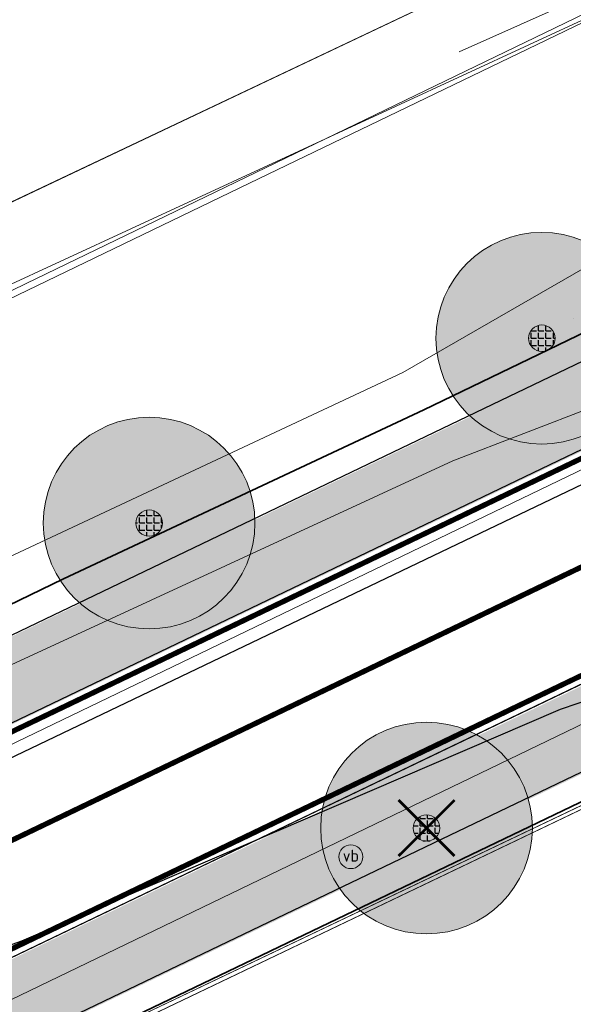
# Model space of a CAD drawing. Header units: metres. Extents: x 163628 to 167855, y 402678 to 405435.
# Tile 163 of 256: x 164747 to 164757, y 403537 to 403555. Entities that reach past the tile are written whole.
import ezdxf
from ezdxf.enums import TextEntityAlignment as Align

# ---------------------------------------------------------------- set-up
doc = ezdxf.new("R2010")
doc.units = ezdxf.units.M
doc.linetypes.add('X-CA190022.004-UO-DWM_Snelfietsroute$0$1-2', pattern=[3, 0, -2, 1])
doc.linetypes.add('X-CA190022.004-UO-DWM_Snelfietsroute$0$2-1', pattern=[6, 2, -1, 2, -1])
doc.layers.get('0').update_dxf_attribs({"lineweight": 25})
for name, color, linetype, lineweight in [('X-CA190022.004-UO-BGT_Ondergrond$0$GE_201_SHDHek_Lijn_GEM', 253, 'X-CA190022.004-UO-BGT_Ondergrond$0$Hekwerk', 9), ('X-CA190022.004-UO-BGT_Ondergrond$0$GE_316_WGDFietspad_Vlak_GEM', 253, 'Continuous', 9), ('X-CA190022.004-UO-BGT_Ondergrond$0$GE_367_OWGBerm_groenvoorziening_grasenk_GEM', 253, 'Continuous', 9), ('X-CA190022.004-UO-BGT_Ondergrond$0$GE_401_OTDErf_Vlak_GEM', 253, 'Continuous', 9), ('X-CA190022.004-UO-BGT_Ondergrond$0$GE_479_BTDGroenvoorziening_grasenkruida_GEM', 253, 'Continuous', 9), ('X-CA190022.004-UO-BGT_Ondergrond$0$GE_523_WTDGreppel_drogesloot_Vlak_GEM', 253, 'Continuous', 9), ('X-CA190022.004-UO-BGT_Ondergrond$0$GE_814_BRDVerkeersbord_Punt_GEM', 253, 'Continuous', 9), ('X-CA190022.004-UO-DTM inmeting$0$B-WE-GW-TALUD_KRUIN-G', 246, 'Continuous', 0), ('X-CA190022.004-UO-DWM_Beplanting$0$B-WE-GR-BOOM-S AFKOMSTIG UIT BGT', 252, 'Continuous', 0), ('X-CA190022.004-UO-DWM_Snelfietsroute$0$B-WE-VH-KANTVERHARDING-G', 125, 'Continuous', 25), ('X-CA190022.004-UO-DWM_Snelfietsroute$0$N-WE-GW-BERM-G', 125, 'Continuous', 25), ('X-CA190022.004-UO-DWM_Snelfietsroute$0$N-WE-VH-KANTVERHARDING-G', 125, 'Continuous', 25), ('X-CA190022.004-UO-DWM_Snelfietsroute$0$N-WE-VW-MARKERING_LANGS_STREEP_12-G', 7, 'X-CA190022.004-UO-DWM_Snelfietsroute$0$1-2', 35), ('X-CA190022.004-UO-DWM_Snelfietsroute$0$N-WE-VW-MARKERING_LANGS_STREEP_21-G', 7, 'X-CA190022.004-UO-DWM_Snelfietsroute$0$2-1', 35), ('X-CA190022.004-UO-DWM_Snelfietsroute$0$N-WE-VW-MARKERING_LANGS_STREEP_DOORGETROKKEN_010-G', 125, 'Continuous', 25), ('X-CA190022.004-UO-GZM_Werkgrens_v0.1$0$N-WE-KG-GRENS_SYSTEEMGRENS-G', 7, 'X-CA190022.004-UO-GZM_Werkgrens_v0.1$0$KG-OG', 35), ('X-CA190022.004-UO-KAD_Percelen$0$B-WE-KG-GRENS_PERCEEL-GV', 150, 'Continuous', 9), ('X-CA190022.004-UO-WHM_Riolering gemeente - drukleidingen_v0.1$0$Riool_onder_druk_pvc_leidingen_400_hgml', 214, 'X-CA190022.004-UO-WHM_Riolering gemeente - drukleidingen_v0.1$0$1-200 PERSLEIDING', 25)]:
    doc.layers.add(name, color=color, linetype=linetype, lineweight=lineweight)
doc.layers.add('X-CA190022.004-UO-DTM inmeting$0$X-XX-AL-MEETPUNT-S', color=246, linetype='Continuous', lineweight=0, plot=False)
for name, color, linetype in [('X-CA190022.004-UO-DWM_Beplanting$0$B-WE-GR-BOOM-S AFKOMSTIG UIT BOMENBESTAND GEMEENTE', 252, 'Continuous'), ('X-CA190022.004-UO-DWM_Beplanting$0$N-GV-GR-GRAS-A-200', 7, 'Continuous'), ('X-CA190022.004-UO-DWM_Beplanting$0$V-WE-GR-BOOM-S', 1, 'Continuous')]:
    doc.layers.add(name, color=color, linetype=linetype)
for name, color, linetype, lineweight, transparency in [('X-CA190022.004-UO-KL_Wenstracé_v0.3$0$N-WE-KL-TRACE_WENSTRACE-G 1.5m', 24, 'Continuous', 35, 0.6), ('X-CA190022.004-UO-KLIC$0$B-OI-KL-DATA_KPN_0000546663_VECT_19O042616-G', 42, 'X-CA190022.004-UO-KLIC$0$1-200 TELEFONIE-KPN', 0, 0.25), ('X-CA190022.004-UO-KLIC$0$B-OI-KL-DATA_ZIGGO BV_0000546674_VECT_19O042616-G', 42, 'X-CA190022.004-UO-KLIC$0$1-200 ZIGGO', 0, 0.25), ('X-CA190022.004-UO-KLIC$0$B-WE-KL-ET_LS-G', 42, 'X-CA190022.004-UO-KLIC$0$1-200 LAAGSPANNING', 0, 0.25), ('X-CA190022.004-UO-KLIC$0$B-WE-KL-ET_LS_KABELBED-G', 42, 'X-CA190022.004-UO-KLIC$0$1-200 LAAGSPANNING', 0, 0.25), ('X-CA190022.004-UO-KLIC$0$B-WE-KL-ET_MS-G', 42, 'X-CA190022.004-UO-KLIC$0$1-200 MIDDENSPANNING', 0, 0.25)]:
    doc.layers.add(name, color=color, linetype=linetype, lineweight=lineweight, transparency=transparency)
doc.styles.add('X-CA190022.004-UO-BGT_Ondergrond$0$NLCS-ISO', font='NLCS-ISO.ttf')
doc.styles.add('X-CA190022.004-UO-KLIC$0$NLCS-ISO', font='NLCS-ISO.ttf')
doc.styles.add('X-CA190022.004-UO-WHM_Riolering gemeente - drukleidingen_v0.1$0$NLCS-ISO', font='NLCS-ISO.ttf')
doc.linetypes.add('X-CA190022.004-UO-BGT_Ondergrond$0$Hekwerk', pattern='A,5,-1.5,[2,dgnlstyle-Veghel.shx,S=0.007937,R=0,X=0,Y=0],-1.5', length=8)
doc.linetypes.add('X-CA190022.004-UO-GZM_Werkgrens_v0.1$0$KG-OG', pattern='A,5.5,-1.5,[2,NLCS.SHX,S=0.5,R=0,X=0,Y=0],-1.5', length=8.5)
doc.linetypes.add('X-CA190022.004-UO-KLIC$0$1-200 LAAGSPANNING', pattern='A,1.5,-0.6,["LS",X-CA190022.004-UO-KLIC$0$NLCS-ISO,S=0.24,R=0,X=-0.45,Y=-0.12],-0.05', length=2.15)
doc.linetypes.add('X-CA190022.004-UO-KLIC$0$1-200 MIDDENSPANNING', pattern='A,1.5,-0.6,["MS",X-CA190022.004-UO-KLIC$0$NLCS-ISO,S=0.24,R=0,X=-0.5,Y=-0.12],-0.05', length=2.15)
doc.linetypes.add('X-CA190022.004-UO-KLIC$0$1-200 TELEFONIE-KPN', pattern='A,1.5,-0.6,["KPN",X-CA190022.004-UO-KLIC$0$NLCS-ISO,S=0.24,R=0,X=-0.5,Y=-0.12],-0.3', length=2.4)
doc.linetypes.add('X-CA190022.004-UO-KLIC$0$1-200 ZIGGO', pattern='A,1.5,-0.6,["ZIGGO",X-CA190022.004-UO-KLIC$0$NLCS-ISO,S=0.24,R=0,X=-0.5,Y=-0.12],-0.5', length=2.6)
doc.linetypes.add('X-CA190022.004-UO-WHM_Riolering gemeente - drukleidingen_v0.1$0$1-200 PERSLEIDING', pattern='A,1.5,-0.6,["PERS",X-CA190022.004-UO-WHM_Riolering gemeente - drukleidingen_v0.1$0$NLCS-ISO,S=0.24,R=0,X=-0.5,Y=-0.12],-0.65', length=2.75)

# ---------------------------------------------------------------- blocks, each defined once
blk = doc.blocks.new('X-CA190022.004-UO-BGT_Ondergrond$0$SIE-WEG_PAAL_VERKEERSBORD-SO')
at = {"linetype": 'ByBlock', "lineweight": 18}
blk.add_circle((0, 0), 1.5, dxfattribs=at)
at = {"linetype": 'ByBlock', "lineweight": 18, "style": 'X-CA190022.004-UO-BGT_Ondergrond$0$NLCS-ISO'}
blk.add_text('vb', height=1.5, dxfattribs=at).set_placement((0, 0.13), align=Align.MIDDLE_CENTER)
blk = doc.blocks.new('X-CA190022.004-UO-BGT_Ondergrond$0$IMGEOVerkeersbord')
at = {"xscale": 5, "yscale": 5, "zscale": 5}
blk.add_blockref('X-CA190022.004-UO-BGT_Ondergrond$0$SIE-WEG_PAAL_VERKEERSBORD-SO', (0, 0), dxfattribs=at)
blk = doc.blocks.new('X-CA190022.004-UO-DTM inmeting$0$punt')
at = {"color": 0, "lineweight": -2}
blk.add_line((0, 0), (0, 0), dxfattribs=at)
blk = doc.blocks.new('X-CA190022.004-UO-DWM_Beplanting$0$SGR-BOOM_01-SO')
at = {"linetype": 'ByBlock', "lineweight": 18}
h = blk.add_hatch(color=0, dxfattribs=at)
h.dxf.hatch_style = 1
edge = h.paths.add_edge_path()
edge.add_arc((0, 0), 0.25, 0, 360)
at = {"color": 0, "linetype": 'ByBlock', "lineweight": 18}
for radius in [2, 0.25]:
    blk.add_circle((0, 0), radius, dxfattribs=at)
blk = doc.blocks.new('X-CA190022.004-UO-DWM_Beplanting$0$IMGEOBoom')
at = {"transparency": 33554457}
h = blk.add_hatch(color=256, dxfattribs=at)
h.dxf.hatch_style = 1
edge = h.paths.add_edge_path()
edge.add_arc((0, 0), 100, 0, 360)
edge = h.paths.add_edge_path(flags=17)
edge.add_arc((0, 0), 12.5, 0, 360)
h = blk.add_hatch()
h.set_pattern_fill('ANGLE', color=256)
h.set_pattern_definition([(0, (0, 0), (0, 6.985), [5.08, -1.905]), (90, (0, 0), (-6.985, 4e-16), [5.08, -1.905])])
edge = h.paths.add_edge_path(flags=17)
edge.add_arc((0, 0), 12.5, 0, 360)
at = {"layer": 'X-CA190022.004-UO-DWM_Beplanting$0$N-GV-GR-GRAS-A-200'}
h = blk.add_hatch(color=256, dxfattribs=at)
h.dxf.hatch_style = 1
edge = h.paths.add_edge_path(flags=17)
edge.add_arc((0, 0), 12.5, 0, 360)
at = {"xscale": 50, "yscale": 50, "zscale": 50}
blk.add_blockref('X-CA190022.004-UO-DWM_Beplanting$0$SGR-BOOM_01-SO', (0, 0), dxfattribs=at)
blk = doc.blocks.new('X-CA190022.004-UO-DWM_Beplanting$0$Te verwijderen boom')
at = {"ltscale": 0.1, "const_width": 0.05, "flags": 128}
for points in [[(-0.53, 0.53), (0.53, -0.53)], [(0.53, 0.53), (-0.53, -0.53)]]:
    blk.add_lwpolyline(points, dxfattribs=at)

msp = doc.modelspace()

# ---------------------------------------------------------------- linework, layer by layer
at = {"layer": 'X-CA190022.004-UO-BGT_Ondergrond$0$GE_201_SHDHek_Lijn_GEM'}
msp.add_line((164766.236, 403544.544), (164683.071, 403504.746), dxfattribs=at)
at = {"layer": 'X-CA190022.004-UO-BGT_Ondergrond$0$GE_316_WGDFietspad_Vlak_GEM', "flags": 128}
msp.add_lwpolyline([(164783.7, 403545.643), (164775.27, 403548.69), (164773.26, 403549.22), (164770.72, 403548.83), (164768.53, 403548.02), (164631.74, 403482.36), (164627.08, 403480.35), (164621.316, 403478.014), (164619.704, 403481.066), (164625.59, 403483.48), (164629.22, 403485.06), (164763.542, 403549.392), (164768.875, 403551.946)], dxfattribs=at)
at = {"layer": 'X-CA190022.004-UO-BGT_Ondergrond$0$GE_367_OWGBerm_groenvoorziening_grasenk_GEM', "flags": 128}
for points in [[(164640.44, 403494.868), (164662.351, 403505.436), (164685.598, 403516.649), (164707.718, 403526.866), (164753.889, 403548.503), (164771.397, 403558.596), (164770.664, 403556.413), (164771.276, 403554.19), (164776.991, 403553.714), (164784.135, 403551.121), (164785.925, 403550.471)], [(164768.875, 403551.946), (164763.542, 403549.392), (164629.22, 403485.06), (164625.59, 403483.48), (164619.704, 403481.066), (164604.45, 403474.81), (164602.885, 403474.235), (164600.48, 403473.35), (164597.61, 403471.99), (164592.13, 403469.02), (164575.93, 403459.42), (164569.76, 403456.18), (164516.668, 403430.689), (164513.743, 403429.436), (164509.64, 403427.467), (164507.77, 403426.57)], [(164510.298, 403423.881), (164518.157, 403427.555), (164571.47, 403453.2), (164577.71, 403456.5), (164591.23, 403464.58), (164599.21, 403468.63), (164602.07, 403470), (164604.577, 403471.161), (164605.74, 403471.7), (164607.424, 403472.383), (164621.316, 403478.014), (164627.08, 403480.35), (164631.74, 403482.36), (164768.53, 403548.02), (164770.72, 403548.83), (164773.26, 403549.22), (164775.27, 403548.69), (164783.7, 403545.643)], [(164793.738, 403546.45), (164797.942, 403548.705), (164798.777, 403549.092), (164799.971, 403547.237), (164793.081, 403543.524), (164789.839, 403542.878), (164787.928, 403542.792), (164776.394, 403545.354), (164774.138, 403545.724), (164771.263, 403545.786), (164766.236, 403544.544), (164683.071, 403504.746), (164620.047, 403474.794)]]:
    msp.add_lwpolyline(points, dxfattribs=at)
at = {"layer": 'X-CA190022.004-UO-BGT_Ondergrond$0$GE_401_OTDErf_Vlak_GEM', "flags": 128}
msp.add_lwpolyline([(164620.047, 403474.794), (164683.071, 403504.746), (164766.236, 403544.544), (164771.263, 403545.786), (164774.138, 403545.724), (164776.394, 403545.354), (164787.928, 403542.792), (164789.839, 403542.878), (164793.081, 403543.524), (164799.971, 403547.237), (164805.156, 403540.166), (164806.434, 403541.103), (164827.881, 403511.643), (164834.892, 403502.714)], dxfattribs=at)
at = {"layer": 'X-CA190022.004-UO-BGT_Ondergrond$0$GE_479_BTDGroenvoorziening_grasenkruida_GEM', "flags": 128}
msp.add_lwpolyline([(164770.122, 403561.314), (164751.162, 403552.163), (164728.591, 403541.273), (164705.956, 403530.356), (164683.747, 403519.646), (164661.155, 403508.745), (164638.92, 403498.02)], dxfattribs=at)
at = {"layer": 'X-CA190022.004-UO-BGT_Ondergrond$0$GE_523_WTDGreppel_drogesloot_Vlak_GEM', "flags": 128}
msp.add_lwpolyline([(164707.718, 403526.866), (164685.598, 403516.649), (164662.351, 403505.436), (164640.44, 403494.868), (164631.326, 403490.472), (164629.806, 403493.624), (164638.92, 403498.02), (164661.155, 403508.745), (164683.747, 403519.646), (164705.956, 403530.356), (164728.591, 403541.273), (164751.162, 403552.163), (164770.122, 403561.314), (164771.397, 403558.596), (164753.889, 403548.503), (164707.718, 403526.866)], dxfattribs=at)
at = {"layer": 'X-CA190022.004-UO-DTM inmeting$0$B-WE-GW-TALUD_KRUIN-G'}
msp.add_polyline3d([(164781.277, 403553.616, 9.375), (164778.24, 403555.168, 9.354), (164774.504, 403556.134, 9.291), (164771.713, 403556.785, 9.202), (164770.3, 403556.947, 9.004), (164768.871, 403559.127, 9.023), (164766.155, 403560.286, 9.812), (164763.518, 403558.572, 9.781), (164759.643, 403556.665, 9.754), (164754.952, 403554.568, 9.728)], dxfattribs=at)
at = {"layer": 'X-CA190022.004-UO-DWM_Snelfietsroute$0$B-WE-VH-KANTVERHARDING-G', "flags": 128}
for points in [[(164639.783, 403490.119), (164763.396, 403549.322)], [(164764.863, 403546.26), (164641.302, 403486.95)]]:
    msp.add_lwpolyline(points, dxfattribs=at)
at = {"layer": 'X-CA190022.004-UO-DWM_Snelfietsroute$0$N-WE-GW-BERM-G', "flags": 128}
for points in [[(164762.615, 403551.28), (164638.923, 403491.909)], [(164765.512, 403544.908), (164641.944, 403485.611)]]:
    msp.add_lwpolyline(points, dxfattribs=at)
at = {"layer": 'X-CA190022.004-UO-DWM_Snelfietsroute$0$N-WE-VH-KANTVERHARDING-G', "flags": 128}
msp.add_lwpolyline([(164763.228, 403549.911), (164639.573, 403490.557)], dxfattribs=at)
at = {"layer": 'X-CA190022.004-UO-DWM_Snelfietsroute$0$N-WE-VW-MARKERING_LANGS_STREEP_12-G', "linetype": 'X-CA190022.004-UO-DWM_Snelfietsroute$0$1-2', "const_width": 0.1, "flags": 128}
msp.add_lwpolyline([(164757.037, 403544.721), (164648.905, 403492.817)], dxfattribs=at)
at = {"layer": 'X-CA190022.004-UO-DWM_Snelfietsroute$0$N-WE-VW-MARKERING_LANGS_STREEP_21-G', "const_width": 0.1, "flags": 128}
msp.add_lwpolyline([(164763.098, 403547.63), (164755.886, 403544.168)], dxfattribs=at)
at = {"layer": 'X-CA190022.004-UO-DWM_Snelfietsroute$0$N-WE-VW-MARKERING_LANGS_STREEP_DOORGETROKKEN_010-G', "const_width": 0.1, "flags": 128}
for points in [[(164763.293, 403549.776), (164639.637, 403490.421)], [(164764.798, 403546.395), (164641.239, 403487.086)]]:
    msp.add_lwpolyline(points, dxfattribs=at)
at = {"layer": 'X-CA190022.004-UO-GZM_Werkgrens_v0.1$0$N-WE-KG-GRENS_SYSTEEMGRENS-G', "ltscale": 0.2, "flags": 128}
msp.add_lwpolyline([(164202.447, 403276.261, -0.007014), (164204.684, 403278.194), (164207.732, 403280.631), (164216.351, 403287.471), (164219.004, 403289.434), (164219.375, 403289.729), (164237.184, 403303.185), (164244.587, 403308.605), (164248.73, 403311.638), (164253.977, 403315.367), (164261.175, 403320.48), (164269.682, 403326.324), (164277.478, 403331.538), (164300.139, 403346.153), (164322.964, 403359.926), (164334.073, 403366.292), (164351.665, 403375.797), (164373.742, 403387.55), (164399.95, 403400.464), (164429.28, 403414.743), (164430.124, 403415.141), (164430.948, 403415.506), (164431.777, 403415.846), (164432.615, 403416.161), (164433.462, 403416.453), (164434.316, 403416.72), (164435.176, 403416.962), (164436.043, 403417.179), (164436.306, 403417.259, -0.099821), (164451.982, 403417.179, 0.131087), (164471.53, 403420.948), (164482.533, 403426.243), (164490.693, 403418.8), (164492.586, 403419.707), (164495.404, 403416.53, -0.0101), (164498.074, 403413.536), (164499.385, 403412.005), (164502.276, 403408.653), (164509.274, 403412.948), (164511.768, 403416.461), (164509.186, 403420.201, -0.175036), (164509.321, 403422.135, -0.180129), (164510.517, 403423.431), (164518.825, 403427.315), (164545.03, 403439.927), (164571.695, 403452.754), (164577.955, 403456.064), (164591.472, 403464.142), (164595.446, 403466.159), (164599.431, 403468.182), (164600.854, 403468.863), (164605.94, 403471.242), (164622.016, 403477.758), (164627.273, 403479.889), (164631.947, 403481.905), (164633.267, 403482.539, 0.084778), (164642.609, 403485.38), (164759.332, 403541.386), (164770.974, 403544.815), (164773.272, 403545.397), (164787.887, 403542.29), (164789.899, 403542.38), (164793.252, 403543.048), (164800.24, 403546.814), (164803.671, 403549.366), (164804.774, 403550.36), (164806.983, 403547.387), (164807.907, 403546.199), (164811.87, 403549.281), (164810.953, 403550.46), (164809.512, 403552.406), (164808.343, 403553.575), (164810.024, 403555.089), (164807.827, 403558.012), (164809.834, 403559.516, 0.087199), (164816.707, 403566.833, -0.136189), (164825.151, 403574.239), (164897.952, 403609.34), (164931.093, 403625.32), (165054.784, 403684.96), (165123.155, 403717.926), (165148.566, 403730.033), (165175.654, 403740.478), (165188.146, 403744.824), (165187.632, 403748.092), (165185.258, 403754.932), (165180.038, 403753.689, 0.027846), (165177.051, 403752.466), (165119.698, 403725.141), (165051.309, 403692.167), (164927.618, 403632.527), (164894.477, 403616.547), (164821.676, 403581.445, 0.136189), (164810.016, 403571.218, -0.087199), (164805.039, 403565.919), (164803.02, 403564.408), (164799.415, 403569.204), (164798.615, 403568.604), (164797.815, 403568.006), (164797.216, 403568.806), (164793.371, 403565.926), (164793.97, 403565.126), (164792.376, 403563.932), (164795.885, 403559.064, -0.201548), (164780.097, 403554.057, 0.075656), (164771.169, 403553.982, -0.009755), (164764.075, 403552.536), (164754.286, 403547.799), (164747.474, 403544.606), (164708.34, 403525.583), (164686.218, 403515.365), (164675.148, 403509.865), (164663.524, 403504.258), (164644.327, 403495.071), (164639.493, 403492.723), (164638.201, 403492.127, -0.201818), (164621.846, 403491.8, 0.209498), (164598.58, 403490.973), (164556.157, 403470.566), (164536.299, 403461.008), (164516.318, 403451.408), (164508.232, 403447.512), (164500.187, 403443.642), (164497.203, 403443.008), (164495.09, 403442.274, 0.130794), (164492.913, 403444.811), (164488.435, 403447.885), (164494.899, 403449.835), (164490.315, 403452.233), (164484.484, 403450.597, -0.076427), (164479.748, 403454.723), (164478.799, 403455.857), (164474.918, 403452.962), (164457.343, 403473.566), (164451.257, 403468.374), (164465.519, 403451.653, -0.484297), (164464.817, 403448.113), (164461.416, 403446.394), (164463.893, 403441.77), (164464.916, 403439.614), (164433.017, 403424.683, 0.05166), (164425.3, 403421.703), (164396.431, 403407.648), (164370.094, 403394.67), (164347.884, 403382.848), (164330.182, 403373.283), (164318.908, 403366.822), (164295.903, 403352.941), (164273.086, 403338.225), (164265.193, 403332.947), (164256.594, 403327.039), (164249.344, 403321.888), (164244.05, 403318.127), (164239.86, 403315.06), (164232.409, 403309.604), (164214.476, 403296.054), (164201.289, 403285.589, 0.012131), (164197.414, 403282.357)], format="xyb", close=True, dxfattribs=at)
at = {"layer": 'X-CA190022.004-UO-KAD_Percelen$0$B-WE-KG-GRENS_PERCEEL-GV', "flags": 128}
for points in [[(164460.276, 403427.915), (164466.349, 403415.367), (164487.883, 403425.722), (164496.111, 403429.679), (164555.855, 403458.619), (164593.206, 403476.41), (164588.97, 403485.217), (164612.074, 403496.328), (164616.314, 403487.512), (164746.772, 403550.188), (164893.326, 403621.049), (164887.38, 403633.726), (164740.684, 403562.794), (164610.094, 403500.047), (164549.795, 403471.239), (164478.654, 403436.809)], [(164468.748, 403410.406), (164486.08, 403417.995), (164492.111, 403420.636), (164493.855, 403418.592), (164495.298, 403416.903), (164503.089, 403421.185), (164615.905, 403478.304), (164662.782, 403501.158), (164772.136, 403553.829), (164770.057, 403555.749), (164790.783, 403565.26), (164789.551, 403566.923), (164799.538, 403571.715), (164894.973, 403617.537), (164893.326, 403621.049), (164746.772, 403550.188), (164616.314, 403487.512), (164616.456, 403487.216), (164593.352, 403476.106), (164593.206, 403476.41), (164555.855, 403458.619), (164496.111, 403429.679), (164487.883, 403425.722), (164466.349, 403415.367)], [(164615.905, 403478.304), (164503.089, 403421.185), (164504.937, 403419.149), (164510.499, 403421.842), (164619.909, 403474.821), (164758.78, 403541.048), (164766.236, 403544.544), (164771.263, 403545.786), (164774.138, 403545.724), (164787.928, 403542.792), (164789.839, 403542.878), (164793.081, 403543.524), (164802.649, 403548.73), (164790.783, 403565.26), (164770.057, 403555.749), (164772.136, 403553.829), (164662.782, 403501.158)]]:
    msp.add_lwpolyline(points, close=True, dxfattribs=at)
msp.add_lwpolyline([(164860.969, 403463.589), (164858.048, 403489.835), (164848.867, 403493.07), (164833.316, 403507.004), (164808.436, 403540.853), (164802.649, 403548.73), (164793.081, 403543.524), (164789.839, 403542.878), (164787.928, 403542.792), (164774.138, 403545.724), (164771.263, 403545.786), (164766.236, 403544.544), (164758.78, 403541.048), (164619.909, 403474.821)], dxfattribs=at)
at = {"layer": 'X-CA190022.004-UO-KL_Wenstracé_v0.3$0$N-WE-KL-TRACE_WENSTRACE-G 1.5m', "lineweight": 18, "ltscale": 0.2, "const_width": 1.5}
for points in [[(164641.614, 403492.384), (164762.829, 403550.516, -0.149301), (164778.856, 403552.951, 0.1997), (164795.422, 403557.156), (164797.27, 403558.539)], [(164643.992, 403487.424), (164765.207, 403545.557, -0.149301), (164778.058, 403547.509, 0.1997), (164798.719, 403552.754), (164800.486, 403554.077)]]:
    msp.add_lwpolyline(points, format="xyb", dxfattribs=at)
at = {"layer": 'X-CA190022.004-UO-KLIC$0$B-OI-KL-DATA_KPN_0000546663_VECT_19O042616-G', "flags": 128}
msp.add_lwpolyline([(164795.5, 403572.833), (164720.5, 403538.167), (164708.833, 403532.5), (164635.5, 403496.833), (164633.833, 403496.5), (164632.5, 403495.5), (164617.833, 403485.167), (164616.5, 403484.5), (164594.167, 403473.5), (164590.5, 403473.5), (164587.833, 403472.833), (164582.833, 403471.833), (164581.5, 403471.167), (164518.167, 403441.167), (164507.5, 403435.833), (164500.5, 403431.833)], dxfattribs=at)
at = {"layer": 'X-CA190022.004-UO-KLIC$0$B-OI-KL-DATA_ZIGGO BV_0000546674_VECT_19O042616-G', "flags": 128}
msp.add_lwpolyline([(164805.5, 403558.5), (164792.167, 403550.167), (164789.5, 403549.5), (164787.167, 403549.5), (164775.833, 403552.833), (164770.5, 403552.833), (164769.5, 403552.5), (164754.833, 403546.833), (164746.167, 403542.833), (164696.833, 403519.5), (164675.5, 403508.833), (164645.5, 403493.5), (164633.5, 403487.833), (164622.167, 403482.5), (164619.167, 403481.5), (164613.167, 403479.833), (164613.167, 403479.167), (164612.5, 403478.833), (164596.5, 403471.5), (164584.167, 403465.167), (164572.833, 403458.5), (164564.167, 403454.167), (164515.833, 403430.167), (164513.833, 403429.5), (164502.167, 403428.833), (164500.833, 403428.5), (164496.167, 403426.5), (164496.167, 403425.833), (164494.833, 403424.5), (164489.167, 403420.167), (164485.5, 403418.833)], dxfattribs=at)
at = {"layer": 'X-CA190022.004-UO-KLIC$0$B-WE-KL-ET_LS-G'}
msp.add_lwpolyline([(164657.951, 403493.927), (164661.638, 403495.726), (164663.401, 403496.595), (164665.11, 403497.443), (164668.366, 403499.079), (164670.646, 403500.042), (164685.249, 403507.091), (164768.397, 403547.227), (164773.792, 403548.322), (164776.097, 403547.56), (164783.289, 403545.024), (164792.946, 403545.181), (164800.264, 403548.385), (164805.728, 403548.159), (164806.363, 403547.702), (164807.837, 403547.779), (164810.978, 403550.618)], dxfattribs=at)
at = {"layer": 'X-CA190022.004-UO-KLIC$0$B-WE-KL-ET_LS_KABELBED-G'}
msp.add_lwpolyline([(164657.951, 403493.927), (164661.638, 403495.726), (164663.401, 403496.595), (164665.11, 403497.443), (164668.366, 403499.079), (164670.646, 403500.042), (164685.249, 403507.091), (164768.397, 403547.227), (164773.792, 403548.322), (164776.097, 403547.56), (164783.289, 403545.024), (164792.946, 403545.181), (164800.264, 403548.385), (164805.728, 403548.159), (164806.363, 403547.702), (164807.837, 403547.779), (164810.978, 403550.618)], dxfattribs=at)
at = {"layer": 'X-CA190022.004-UO-KLIC$0$B-WE-KL-ET_MS-G', "linetype": 'X-CA190022.004-UO-KLIC$0$1-200 MIDDENSPANNING'}
for points in [[(164639.702, 403499.936), (164674.16, 403516.92), (164702.804, 403530.824), (164719.07, 403538.72), (164761.08, 403558.65), (164773.711, 403564.857), (164783.273, 403569.556), (164785.74, 403569.15), (164785.944, 403569.099), (164789.706, 403568.57), (164791.217, 403568.806), (164795.41, 403570.822), (164795.634, 403570.93), (164795.859, 403571.039), (164796.079, 403571.397), (164796.005, 403575.054), (164796.71, 403576.185), (164838.059, 403595.42), (164861.373, 403606.64), (164876.381, 403613.862), (164917.018, 403633.418), (164973.096, 403660.405), (165006.05, 403676.264)], [(164973.096, 403660.405), (164917.018, 403633.418), (164876.381, 403613.862), (164861.373, 403606.64), (164838.059, 403595.42), (164796.71, 403576.185), (164793.848, 403574.853), (164792.55, 403574.2), (164791.25, 403573.547), (164788.028, 403571.928), (164787.044, 403571.433), (164785.322, 403570.567), (164783.273, 403569.556), (164773.711, 403564.857), (164761.08, 403558.65), (164719.07, 403538.72), (164702.804, 403530.824), (164674.16, 403516.92), (164639.702, 403499.936)], [(164639.702, 403499.936), (164674.16, 403516.92), (164702.804, 403530.824), (164719.07, 403538.72), (164761.08, 403558.65), (164773.711, 403564.857), (164783.273, 403569.556), (164785.322, 403570.567), (164787.044, 403571.433), (164788.028, 403571.928), (164791.25, 403573.547), (164792.55, 403574.2), (164793.848, 403574.853), (164796.71, 403576.185), (164838.059, 403595.42), (164861.373, 403606.64), (164876.381, 403613.862), (164917.018, 403633.418), (164973.096, 403660.405)], [(164639.702, 403499.936), (164674.16, 403516.92), (164702.804, 403530.824), (164719.07, 403538.72), (164761.08, 403558.65), (164773.711, 403564.857), (164783.273, 403569.556), (164785.322, 403570.567), (164787.044, 403571.433), (164788.028, 403571.928), (164791.25, 403573.547), (164792.55, 403574.2), (164793.848, 403574.853), (164796.71, 403576.185), (164838.059, 403595.42), (164861.373, 403606.64), (164876.381, 403613.862), (164917.018, 403633.418), (164973.096, 403660.405)], [(164973.096, 403660.405), (164917.018, 403633.418), (164876.381, 403613.862), (164861.373, 403606.64), (164838.059, 403595.42), (164796.71, 403576.185), (164793.848, 403574.853), (164792.55, 403574.2), (164791.25, 403573.547), (164788.028, 403571.928), (164787.044, 403571.433), (164785.322, 403570.567), (164783.273, 403569.556), (164773.711, 403564.857), (164761.08, 403558.65), (164719.07, 403538.72), (164702.804, 403530.824), (164674.16, 403516.92), (164639.702, 403499.936)], [(164917.018, 403633.418), (164876.381, 403613.862), (164861.373, 403606.64), (164838.059, 403595.42), (164796.71, 403576.185), (164796.005, 403575.054), (164796.079, 403571.397), (164795.859, 403571.039), (164795.634, 403570.93), (164795.41, 403570.822), (164791.217, 403568.806), (164789.706, 403568.57), (164785.944, 403569.099), (164785.74, 403569.15), (164783.273, 403569.556), (164773.711, 403564.857), (164761.08, 403558.65), (164719.07, 403538.72), (164702.804, 403530.824), (164674.16, 403516.92), (164639.702, 403499.936)], [(164503.135, 403434.725), (164518.56, 403442.2), (164520.422, 403443.089), (164550.71, 403457.544), (164582.738, 403472.83), (164633.588, 403497.02), (164639.702, 403499.936), (164674.16, 403516.92), (164702.804, 403530.824), (164719.07, 403538.72), (164761.08, 403558.65), (164773.711, 403564.857)]]:
    msp.add_lwpolyline(points, dxfattribs=at)
at = {"layer": 'X-CA190022.004-UO-WHM_Riolering gemeente - drukleidingen_v0.1$0$Riool_onder_druk_pvc_leidingen_400_hgml', "flags": 128}
msp.add_lwpolyline([(164503.904, 403422.688), (164509.696, 403425.6), (164520.576, 403430.976), (164538.976, 403439.52), (164559.584, 403449.216), (164577.584, 403457.856), (164584.864, 403461.216), (164609.264, 403472.896), (164631.648, 403483.584), (164654.176, 403494.304), (164656.736, 403495.68), (164660.448, 403497.568), (164676.688, 403505.184), (164691.232, 403512.288), (164723.296, 403527.712), (164737.456, 403534.528), (164746.688, 403537.76), (164756.864, 403542.144), (164770.368, 403546.656), (164783.248, 403547.776), (164784.736, 403548.192), (164797.104, 403553.12), (164801.664, 403556.48), (164804.496, 403558.4), (164805.248, 403558.848), (164807.552, 403561.184), (164809.104, 403564.224), (164811.92, 403570.048)], dxfattribs=at)

# ---------------------------------------------------------------- block references
at = {"layer": 'X-CA190022.004-UO-BGT_Ondergrond$0$GE_814_BRDVerkeersbord_Punt_GEM', "xscale": 0.03, "yscale": 0.03, "zscale": 0.02}
msp.add_blockref('X-CA190022.004-UO-BGT_Ondergrond$0$IMGEOVerkeersbord', (164752.905, 403539.353), dxfattribs=at)
at = {"layer": 'X-CA190022.004-UO-DTM inmeting$0$X-XX-AL-MEETPUNT-S', "linetype": 'ByBlock', "lineweight": -2}
for p in [(164754.952, 403554.568, 9.728), (164757.109, 403549.519, 9.198)]:
    msp.add_blockref('X-CA190022.004-UO-DTM inmeting$0$punt', p, dxfattribs=at)
at = {"layer": 'X-CA190022.004-UO-DWM_Beplanting$0$B-WE-GR-BOOM-S AFKOMSTIG UIT BGT', "xscale": 0.02, "yscale": 0.02, "zscale": 0.02}
for p in [(164756.514, 403549.154), (164749.094, 403545.66), (164754.335, 403539.895)]:
    msp.add_blockref('X-CA190022.004-UO-DWM_Beplanting$0$IMGEOBoom', p, dxfattribs=at)
at = {"layer": 'X-CA190022.004-UO-DWM_Beplanting$0$B-WE-GR-BOOM-S AFKOMSTIG UIT BOMENBESTAND GEMEENTE', "xscale": 0.02, "yscale": 0.02, "zscale": 0.02}
for p in [(164756.514, 403549.154), (164749.094, 403545.66), (164754.335, 403539.895)]:
    msp.add_blockref('X-CA190022.004-UO-DWM_Beplanting$0$IMGEOBoom', p, dxfattribs=at)
at = {"layer": 'X-CA190022.004-UO-DWM_Beplanting$0$V-WE-GR-BOOM-S'}
msp.add_blockref('X-CA190022.004-UO-DWM_Beplanting$0$Te verwijderen boom', (164754.335, 403539.895), dxfattribs=at)

doc.saveas('drawing.dxf')
